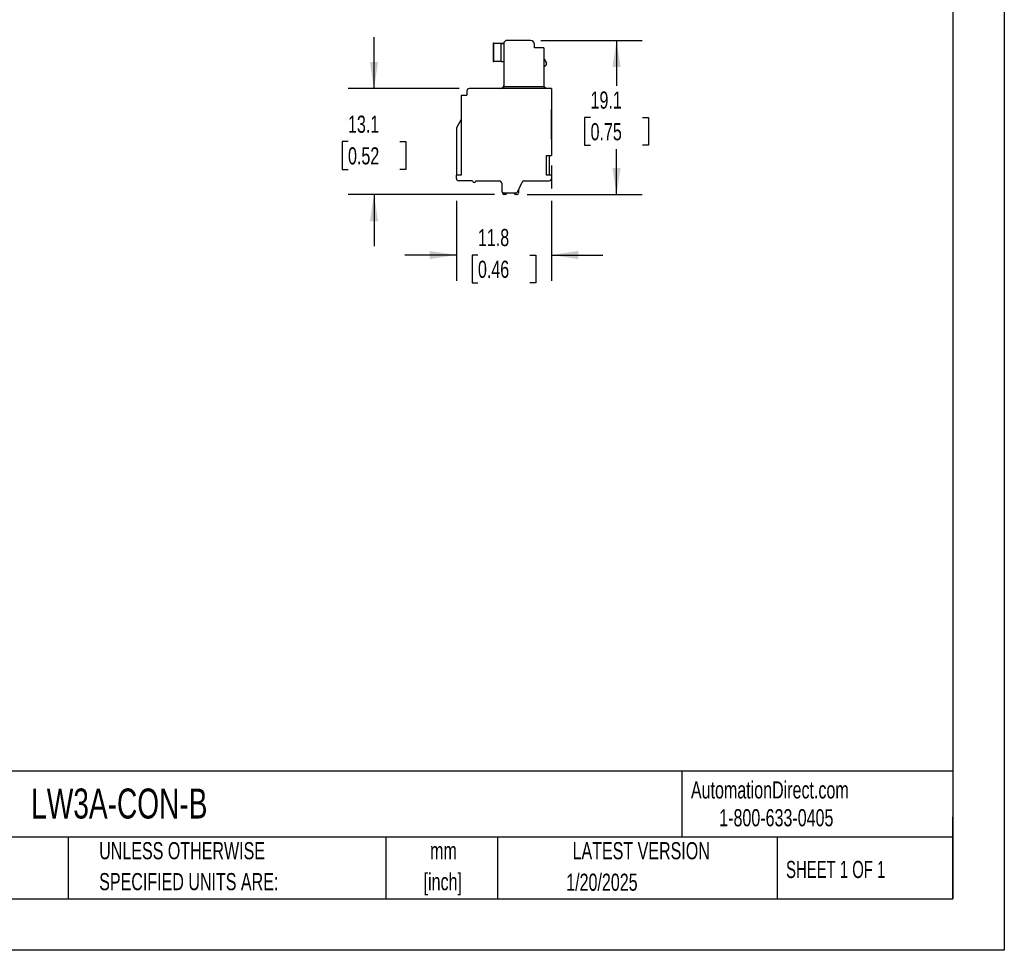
# Model space of a CAD drawing. Header units: millimetres. Extents: x 0 to 279, y 0 to 216.
# Tile 5 of 6: x 158 to 279, y 0 to 115. Entities that reach past the tile are written whole.
import ezdxf

# ---------------------------------------------------------------- set-up
doc = ezdxf.new("R2010")
doc.units = ezdxf.units.MM
doc.linetypes.add('CENTERX2', pattern=[20.32, 12.7, -2.54, 2.54, -2.54])
doc.layers.add('DIMENSIONS', color=140, linetype='Continuous', lineweight=25)
doc.layers.add('TEXT', color=140, linetype='Continuous', lineweight=25)
doc.styles.add('SLDTEXTSTYLE0', font='TXT', dxfattribs={"width": 0.7})
doc.styles.add('SLDTEXTSTYLE1', font='TXT', dxfattribs={"width": 0.65})
doc.dimstyles.new('SLDDIMSTYLE0', dxfattribs={"dimtxt": 2.158008, "dimasz": 3.302, "dimexe": 0, "dimexo": 0.0625, "dimgap": 0.539502, "dimtad": 0, "dimtih": 1, "dimtoh": 1, "dimrnd": 1e-09, "dimzin": 12, "dimdsep": 46, "dimtxsty": 'SLDTEXTSTYLE0', "dimsah": 1, "dimcen": 0.09, "dimadec": 0, "dimazin": 3, "dimtfac": 1, "dimtofl": 0, "dimtmove": 0, "dimatfit": 3, "dimfxl": 0, "dimfrac": 2, "dimtolj": 1, "dimtzin": 12, "dimarcsym": 0})
doc.dimstyles.new('SLDDIMSTYLE2', dxfattribs={"dimtxt": 2.158008, "dimasz": 3.302, "dimexe": 0, "dimexo": 0.0625, "dimgap": 0.539502, "dimtad": 0, "dimtih": 1, "dimtoh": 1, "dimrnd": 1e-09, "dimzin": 12, "dimdsep": 46, "dimtxsty": 'SLDTEXTSTYLE0', "dimsah": 1, "dimcen": 0.09, "dimadec": 0, "dimazin": 3, "dimtfac": 1, "dimtmove": 0, "dimatfit": 0, "dimfxl": 0, "dimfrac": 2, "dimtolj": 1, "dimtzin": 12, "dimarcsym": 0})

# ---------------------------------------------------------------- blocks, each defined once
blk = doc.blocks.new('SW_NOTE_0_1')
at = {"layer": 'TEXT', "color": 0, "linetype": 'CENTERX2', "lineweight": 18, "char_height": 2.117, "attachment_point": 2, "style": 'SLDTEXTSTYLE0'}
for s, insert in [('mm', (2.84, 2.73)), ('[inch]', (2.76, -1.09))]:
    blk.add_mtext(s, dxfattribs=dict(at, insert=insert))
blk = doc.blocks.new('SW_NOTE_0_2')
at = {"layer": 'TEXT', "color": 0, "linetype": 'CENTERX2', "lineweight": 18, "char_height": 2.1167, "attachment_point": 1, "style": 'SLDTEXTSTYLE0'}
for s, insert in [('UNLESS OTHERWISE', (0, 2.73)), ('SPECIFIED UNITS ARE:', (0, -1.09))]:
    blk.add_mtext(s, dxfattribs=dict(at, insert=insert))
blk = doc.blocks.new('_D_2')
at = {"layer": 'DIMENSIONS'}
for p, q in [((201.55, 106.45), (201.55, 112.8)), ((212.05, 106.45), (198.37, 106.45)), ((198.34, 99.9), (197.62, 99.9)), ((197.62, 99.9), (197.62, 96.47)), ((204.76, 99.9), (205.48, 99.9)), ((205.48, 99.9), (205.48, 96.47)), ((197.62, 96.47), (198.34, 96.47)), ((205.48, 96.47), (204.76, 96.47)), ((216.45, 93.35), (198.37, 93.35)), ((201.55, 93.35), (201.55, 87))]:
    blk.add_line(p, q, dxfattribs=at)
for points in [[(201.55, 106.45), (202.06, 109.75), (201.04, 109.75)], [(201.55, 93.35), (201.04, 90.05), (202.06, 90.05)]]:
    blk.add_solid(points, dxfattribs=at)
at = {"layer": 'DIMENSIONS', "char_height": 2.117, "attachment_point": 1, "style": 'SLDTEXTSTYLE0'}
for s, insert in [('13.1', (198.34, 103.11)), ('0.52', (198.34, 99.2))]:
    blk.add_mtext(s, dxfattribs=dict(at, insert=insert))
blk = doc.blocks.new('_D_3')
at = {"layer": 'DIMENSIONS'}
for p, q in [((223.47, 96.93), (223.47, 94.11)), ((211.72, 92.59), (211.72, 82.72)), ((223.47, 92.59), (223.47, 82.72)), ((211.72, 85.89), (205.37, 85.89)), ((214.39, 85.89), (213.67, 85.89)), ((213.67, 85.89), (213.67, 82.46)), ((220.8, 85.89), (221.53, 85.89)), ((221.53, 85.89), (221.53, 82.46)), ((223.47, 85.89), (229.82, 85.89)), ((213.67, 82.46), (214.39, 82.46)), ((221.53, 82.46), (220.8, 82.46))]:
    blk.add_line(p, q, dxfattribs=at)
for points in [[(211.72, 85.89), (208.42, 86.4), (208.42, 85.39)], [(223.47, 85.89), (226.77, 85.39), (226.77, 86.4)]]:
    blk.add_solid(points, dxfattribs=at)
at = {"layer": 'DIMENSIONS', "char_height": 2.117, "attachment_point": 1, "style": 'SLDTEXTSTYLE0'}
for s, insert in [('11.8', (214.39, 89.11)), ('0.46', (214.39, 85.19))]:
    blk.add_mtext(s, dxfattribs=dict(at, insert=insert))
blk = doc.blocks.new('_D_4')
at = {"layer": 'DIMENSIONS'}
for p, q in [((222.14, 112.4), (234.68, 112.4)), ((231.51, 112.4), (231.51, 106.79)), ((228.3, 102.88), (227.57, 102.88)), ((227.57, 102.88), (227.57, 99.45)), ((234.71, 102.88), (235.44, 102.88)), ((235.44, 102.88), (235.44, 99.45)), ((227.57, 99.45), (228.3, 99.45)), ((231.51, 93.35), (231.51, 98.96)), ((235.44, 99.45), (234.71, 99.45)), ((220.47, 93.35), (234.68, 93.35))]:
    blk.add_line(p, q, dxfattribs=at)
for points in [[(231.51, 112.4), (231, 109.1), (232.01, 109.1)], [(231.51, 93.35), (232.01, 96.65), (231, 96.65)]]:
    blk.add_solid(points, dxfattribs=at)
at = {"layer": 'DIMENSIONS', "char_height": 2.117, "attachment_point": 1, "style": 'SLDTEXTSTYLE0'}
for s, insert in [('19.1', (228.3, 106.09)), ('0.75', (228.3, 102.18))]:
    blk.add_mtext(s, dxfattribs=dict(at, insert=insert))

msp = doc.modelspace()

# ---------------------------------------------------------------- linework, layer by layer
at = {"color": 7, "linetype": 'Continuous'}
for p, q in [((279.402, 215.903), (279.402, 0.003)), ((279.402, 0.003), (0.002, 0.003))]:
    msp.add_line(p, q, dxfattribs=at)
for p, q in [((216.27, 112.053), (216.27, 109.803)), ((216.37, 112.053), (216.27, 112.053)), ((216.37, 109.803), (216.37, 112.053)), ((216.37, 112.053), (217.272, 112.053)), ((217.27, 112.003), (217.272, 112.053)), ((217.27, 112.003), (217.57, 112.003)), ((217.27, 109.803), (217.27, 112.003)), ((217.272, 112.053), (217.573, 112.053)), ((217.57, 112.003), (217.57, 109.803)), ((217.573, 112.003), (217.573, 106.703)), ((220.873, 112.403), (217.973, 112.403)), ((221.373, 111.503), (221.373, 111.903)), ((222.473, 111.503), (221.373, 111.503)), ((222.573, 106.703), (222.573, 111.403)), ((216.27, 109.803), (216.37, 109.803)), ((217.27, 109.803), (216.37, 109.803)), ((217.27, 109.803), (217.57, 109.803)), ((222.573, 110.07), (222.846, 109.596)), ((222.801, 109.343), (222.573, 109.151)), ((213.023, 106.153), (213.023, 105.653)), ((223.473, 106.453), (213.323, 106.453)), ((217.161, 106.453), (217.376, 106.531)), ((217.573, 106.703), (222.573, 106.703)), ((217.573, 106.453), (217.573, 106.703)), ((222.573, 106.703), (222.573, 106.603)), ((222.573, 106.603), (222.723, 106.603)), ((222.723, 106.603), (222.723, 106.453)), ((223.473, 106.453), (223.473, 98.203)), ((212.323, 105.653), (212.323, 95.753)), ((212.323, 105.653), (213.023, 105.653)), ((223.473, 103.879), (223.493, 103.879)), ((223.473, 103.679), (223.493, 103.679)), ((223.493, 103.679), (223.493, 103.879)), ((223.493, 100.408), (223.493, 103.679)), ((212.323, 102.64), (211.723, 101.601)), ((211.723, 101.601), (211.723, 95.753)), ((223.473, 100.408), (223.493, 100.408)), ((223.473, 100.208), (223.493, 100.208)), ((223.493, 100.208), (223.493, 100.408)), ((222.873, 98.203), (223.473, 98.203)), ((222.873, 95.753), (222.873, 98.203)), ((223.223, 95.753), (223.223, 98.203)), ((211.723, 95.353), (211.723, 95.753)), ((212.323, 95.753), (211.723, 95.753)), ((213.723, 95.053), (212.023, 95.053)), ((214.123, 95.053), (217.023, 95.053)), ((219.304, 93.726), (219.842, 94.88)), ((220.114, 95.053), (223.173, 95.053)), ((223.473, 95.753), (222.873, 95.753)), ((223.473, 95.753), (223.473, 95.353)), ((217.323, 94.753), (217.323, 93.853)), ((217.403, 93.553), (217.403, 93.649)), ((219.403, 93.938), (219.403, 93.553)), ((217.718, 93.353), (217.603, 93.353)), ((217.623, 93.553), (219.032, 93.553)), ((217.963, 93.553), (217.962, 93.549)), ((218.844, 93.549), (218.843, 93.553)), ((219.203, 93.353), (219.088, 93.353))]:
    msp.add_line(p, q)
for centre, radius, start, end in [((217.97, 112.003), 0.4, 172.81924, 180), ((217.973, 112.003), 0.4, 90, 180), ((220.873, 111.903), 0.5, 0, 90), ((222.473, 111.403), 0.1, 0, 90), ((222.673, 109.496), 0.2, 310, 30), ((213.323, 106.153), 0.3, 90, 180), ((217.273, 106.813), 0.3, 290, 0), ((212.023, 95.353), 0.3, 180, 270), ((213.923, 95.053), 0.2, 180, 0), ((217.023, 94.753), 0.3, 0, 90), ((220.114, 94.753), 0.3, 90, 155), ((223.173, 95.353), 0.3, 270, 0), ((217.623, 93.853), 0.3, 180, 270), ((219.032, 93.853), 0.3, 270, 335), ((217.603, 93.553), 0.2, 180, 270), ((217.718, 93.603), 0.25, 270, 347.5), ((219.088, 93.603), 0.25, 192.5, 270), ((219.203, 93.553), 0.2, 270, 0)]:
    msp.add_arc(centre, radius, start, end)
at = {"layer": 'TEXT'}
for p, q in [((273.05, 209.55), (273.05, 6.35)), ((273.05, 22.126), (6.35, 22.126)), ((239.575, 22.126), (239.575, 13.97)), ((273.05, 6.35), (273.05, 16.51)), ((273.05, 13.97), (6.35, 13.97)), ((163.78, 13.97), (163.78, 6.35)), ((203.024, 13.97), (203.024, 6.35)), ((216.812, 13.97), (216.812, 6.35)), ((251.349, 13.97), (251.349, 6.35)), ((6.35, 6.35), (273.05, 6.35))]:
    msp.add_line(p, q, dxfattribs=at)

# ---------------------------------------------------------------- block references
at = {"layer": 'TEXT', "linetype": 'CENTERX2', "lineweight": 18}
for name, p in [('SW_NOTE_0_2', (167.608, 10.635)), ('SW_NOTE_0_1', (207.286, 10.629))]:
    msp.add_blockref(name, p, dxfattribs=at)

# ---------------------------------------------------------------- texts
for s, insert, char_height, attachment_point, style in [('AutomationDirect.com', (240.695, 20.877), 2.11667, 1, 'SLDTEXTSTYLE0'), ('LW3A-CON-B', (159.208, 19.987), 3.7042, 1, 'SLDTEXTSTYLE0'), ('1-800-633-0405', (244.192, 17.437), 2.11667, 1, 'SLDTEXTSTYLE0'), ('LATEST VERSION', (234.552, 13.364), 2.11667, 2, 'SLDTEXTSTYLE0'), ('SHEET 1 OF 1', (252.441, 11.051), 2.11667, 1, 'SLDTEXTSTYLE1'), ('1/20/2025', (229.701, 9.474), 2.1167, 2, 'SLDTEXTSTYLE0')]:
    msp.add_mtext(s, dxfattribs=dict(at, insert=insert, char_height=char_height, attachment_point=attachment_point, style=style))

# ---------------------------------------------------------------- dimensions: what is measured, and where the dimension line sits
at = {"layer": 'DIMENSIONS'}
for base, p1, p2, dimstyle, picture, middle in [((201.549, 93.353), (213.323, 106.453), (217.718, 93.353), 'SLDDIMSTYLE2', '_D_2', (201.549, 99.903)), ((231.505, 93.353), (220.873, 112.403), (219.203, 93.353), 'SLDDIMSTYLE0', '_D_4', (231.505, 102.878))]:
    dim = msp.add_linear_dim(base=base, p1=p1, p2=p2, angle=90, dimstyle=dimstyle, dxfattribs=at)
    dim.commit()
    dim.dimension.update_dxf_attribs({"geometry": picture, "text_midpoint": middle, "dimtype": 160})
dim = msp.add_linear_dim(base=(223.473, 85.894), p1=(211.723, 95.353), p2=(223.473, 98.203), dimstyle='SLDDIMSTYLE2', dxfattribs=at)
dim.commit()
dim.dimension.update_dxf_attribs({"geometry": '_D_3', "text_midpoint": (217.598, 85.894), "dimtype": 160})

doc.saveas('drawing.dxf')
